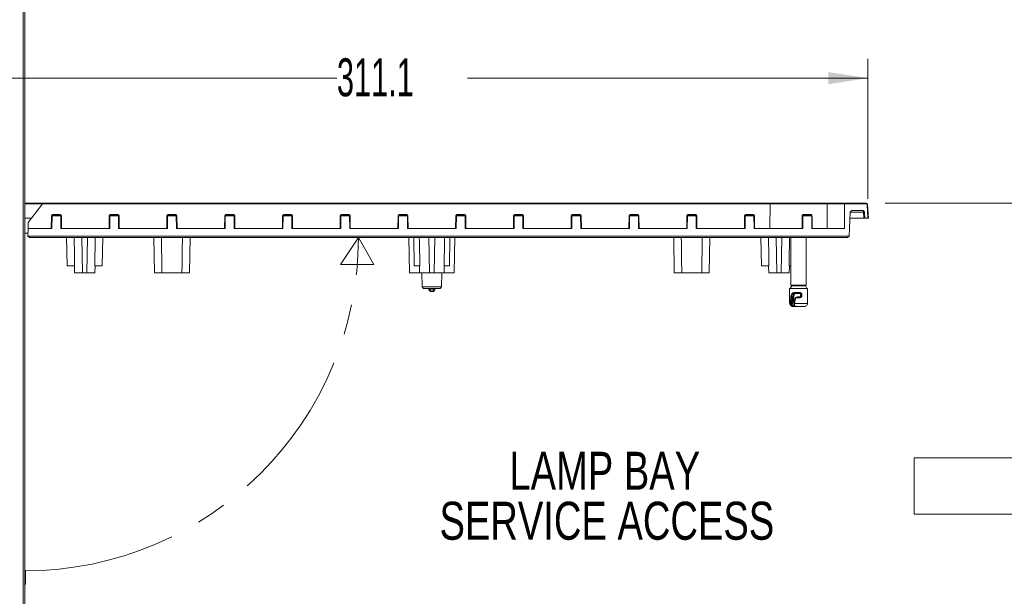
# Model space of a CAD drawing. Header units: millimetres. Extents: x 0 to 1118, y 0 to 864.
# Tile 98 of 256: x 449 to 531, y 313 to 361. Entities that reach past the tile are written whole.
import ezdxf

# ---------------------------------------------------------------- set-up
doc = ezdxf.new("R2010")
doc.units = ezdxf.units.MM
doc.linetypes.add('CENTERX2', pattern=[20.32, 12.7, -2.54, 2.54, -2.54])
doc.styles.add('SLDTEXTSTYLE0', font='TXT', dxfattribs={"width": 0.75})
doc.styles.add('SLDTEXTSTYLE3', font='TXT', dxfattribs={"width": 0.605})
doc.dimstyles.new('SLDDIMSTYLE0', dxfattribs={"dimtxt": 3.175, "dimasz": 3.302, "dimexe": 0, "dimexo": 0.0625, "dimgap": 0.79375, "dimtad": 0, "dimtih": 1, "dimtoh": 1, "dimdec": 1, "dimlfac": 4, "dimrnd": 1e-09, "dimzin": 12, "dimdsep": 46, "dimtxsty": 'SLDTEXTSTYLE3', "dimsah": 1, "dimcen": 0.09, "dimadec": 0, "dimazin": 3, "dimtfac": 1, "dimtofl": 0, "dimtmove": 0, "dimatfit": 3, "dimfxl": 1, "dimfrac": 2, "dimtolj": 1, "dimtzin": 12, "dimarcsym": 0})

# ---------------------------------------------------------------- blocks, each defined once
blk = doc.blocks.new('Block2')
at = {"color": 7, "linetype": 'Continuous', "lineweight": 0}
for p, q in [((-3.2, 649.31), (-55.28, 590.7)), ((48.89, 590.7), (-3.2, 649.31)), ((-55.28, 590.7), (-21.99, 590.7)), ((-21.99, 590.7), (-21.99, 496.02)), ((15.6, 496.02), (15.6, 590.7)), ((15.6, 590.7), (48.89, 590.7)), ((-21.99, 496.02), (15.6, 496.02))]:
    blk.add_line(p, q, dxfattribs=at)
blk = doc.blocks.new('_D_12')
at = {"color": 7, "linetype": 'Continuous', "lineweight": 0}
for p, q in [((520.817, 345.837), (559.739, 345.837)), ((558.139, 345.837), (558.139, 312.211)), ((558.139, 273.712), (558.139, 307.339)), ((443.176, 273.712), (559.739, 273.712))]:
    blk.add_line(p, q, dxfattribs=at)
for points in [[(558.139, 345.837), (557.631, 342.535), (558.647, 342.535)], [(558.139, 273.712), (558.647, 277.014), (557.631, 277.014)]]:
    blk.add_solid(points, dxfattribs=at)
at = {"color": 7, "linetype": 'Continuous', "lineweight": 0, "insert": (552.682, 311.431), "char_height": 3.175, "attachment_point": 1, "style": 'SLDTEXTSTYLE3'}
blk.add_mtext('288.5', dxfattribs=at)
blk = doc.blocks.new('_D_13')
at = {"color": 7, "linetype": 'Continuous', "lineweight": 0}
for p, q in [((441.576, 275.312), (441.576, 357.886)), ((519.351, 346.187), (519.351, 357.886)), ((441.576, 356.286), (475.007, 356.286)), ((519.351, 356.286), (485.921, 356.286))]:
    blk.add_line(p, q, dxfattribs=at)
for points in [[(441.576, 356.286), (444.878, 355.778), (444.878, 356.794)], [(519.351, 356.286), (516.049, 356.794), (516.049, 355.778)]]:
    blk.add_solid(points, dxfattribs=at)
at = {"color": 7, "linetype": 'Continuous', "lineweight": 0, "insert": (475.007, 357.942), "char_height": 3.175, "attachment_point": 1, "style": 'SLDTEXTSTYLE3'}
blk.add_mtext('311.1', dxfattribs=at)
blk = doc.blocks.new('SW_NOTE_32')
at = {"color": 0, "linetype": 'Continuous', "lineweight": 0, "char_height": 3.175, "attachment_point": 2, "style": 'SLDTEXTSTYLE0'}
for s, insert in [('LAMP BAY', (9.922, 4.093)), ('SERVICE ACCESS', (10.096, -0.082))]:
    blk.add_mtext(s, dxfattribs=dict(at, insert=insert))

msp = doc.modelspace()

# ---------------------------------------------------------------- linework, layer by layer
at = {"color": 9, "linetype": 'Continuous', "lineweight": 0}
for p, q in [((448.805, 278.5), (448.805, 401.675)), ((450.426, 345.788), (448.951, 345.788)), ((511.196, 345.788), (450.426, 345.788)), ((515.956, 345.788), (511.196, 345.788)), ((517.419, 345.788), (515.956, 345.788)), ((519.217, 345.788), (517.419, 345.788)), ((519.217, 345.837), (519.217, 345.788)), ((519.351, 344.587), (519.292, 345.717)), ((451.151, 343.712), (451.161, 344.788)), ((451.942, 344.788), (451.211, 344.788)), ((451.261, 344.837), (451.261, 344.887)), ((451.261, 344.887), (451.892, 344.887)), ((451.892, 344.837), (451.892, 344.887)), ((451.992, 344.788), (452.001, 343.712)), ((455.976, 343.712), (455.986, 344.788)), ((456.767, 344.788), (456.036, 344.788)), ((456.086, 344.837), (456.086, 344.887)), ((456.086, 344.887), (456.717, 344.887)), ((456.717, 344.837), (456.717, 344.887)), ((456.817, 344.788), (456.826, 343.712)), ((460.801, 343.712), (460.811, 344.788)), ((461.592, 344.788), (460.861, 344.788)), ((460.911, 344.837), (460.911, 344.887)), ((460.911, 344.887), (461.542, 344.887)), ((461.542, 344.837), (461.542, 344.887)), ((461.642, 344.788), (461.651, 343.712)), ((465.626, 343.712), (465.636, 344.788)), ((466.417, 344.788), (465.686, 344.788)), ((465.736, 344.837), (465.736, 344.887)), ((465.736, 344.887), (466.367, 344.887)), ((466.367, 344.837), (466.367, 344.887)), ((466.467, 344.788), (466.476, 343.712)), ((470.451, 343.712), (470.461, 344.788)), ((471.242, 344.788), (470.511, 344.788)), ((470.561, 344.837), (470.561, 344.887)), ((470.561, 344.887), (471.192, 344.887)), ((471.192, 344.837), (471.192, 344.887)), ((471.292, 344.788), (471.301, 343.712)), ((475.276, 343.712), (475.286, 344.788)), ((476.067, 344.788), (475.336, 344.788)), ((475.386, 344.837), (475.386, 344.887)), ((475.386, 344.887), (476.017, 344.887)), ((476.017, 344.837), (476.017, 344.887)), ((476.117, 344.788), (476.126, 343.712)), ((480.101, 343.712), (480.111, 344.788)), ((480.892, 344.788), (480.161, 344.788)), ((480.211, 344.837), (480.211, 344.887)), ((480.211, 344.887), (480.842, 344.887)), ((480.842, 344.837), (480.842, 344.887)), ((480.942, 344.788), (480.951, 343.712)), ((484.926, 343.712), (484.936, 344.788)), ((485.717, 344.788), (484.986, 344.788)), ((485.036, 344.837), (485.036, 344.887)), ((485.036, 344.887), (485.667, 344.887)), ((485.667, 344.837), (485.667, 344.887)), ((485.767, 344.788), (485.776, 343.712)), ((489.751, 343.712), (489.761, 344.788)), ((490.542, 344.788), (489.811, 344.788)), ((489.861, 344.837), (489.861, 344.887)), ((489.861, 344.887), (490.492, 344.887)), ((490.492, 344.837), (490.492, 344.887)), ((490.592, 344.788), (490.601, 343.712)), ((494.576, 343.712), (494.586, 344.788)), ((495.367, 344.788), (494.636, 344.788)), ((494.686, 344.837), (494.686, 344.887)), ((494.686, 344.887), (495.317, 344.887)), ((495.317, 344.837), (495.317, 344.887)), ((495.417, 344.788), (495.426, 343.712)), ((499.401, 343.712), (499.411, 344.788)), ((500.192, 344.788), (499.461, 344.788)), ((499.511, 344.837), (499.511, 344.887)), ((499.511, 344.887), (500.142, 344.887)), ((500.142, 344.837), (500.142, 344.887)), ((500.242, 344.788), (500.251, 343.712)), ((504.226, 343.712), (504.236, 344.788)), ((505.017, 344.788), (504.286, 344.788)), ((504.336, 344.837), (504.336, 344.887)), ((504.336, 344.887), (504.967, 344.887)), ((504.967, 344.837), (504.967, 344.887)), ((505.067, 344.788), (505.076, 343.712)), ((509.051, 343.712), (509.061, 344.788)), ((509.842, 344.788), (509.111, 344.788)), ((509.161, 344.837), (509.161, 344.887)), ((509.161, 344.887), (509.792, 344.887)), ((509.792, 344.837), (509.792, 344.887)), ((509.892, 344.788), (509.901, 343.712)), ((514.667, 344.788), (513.936, 344.788)), ((513.977, 344.887), (514.596, 344.887)), ((519.009, 345.094), (517.895, 345.094)), ((519.036, 344.587), (519.009, 345.094)), ((512.939, 338.987), (514.214, 338.987)), ((482.691, 338.587), (482.69, 338.712)), ((482.691, 338.587), (482.817, 338.462)), ((482.74, 338.587), (482.739, 338.712)), ((482.866, 338.462), (482.74, 338.587)), ((483.012, 338.462), (483.137, 338.587)), ((483.061, 338.462), (483.186, 338.587)), ((483.137, 338.587), (483.138, 338.712)), ((483.186, 338.587), (483.187, 338.712)), ((513.086, 338.028), (513.11, 338.136)), ((513.174, 338.119), (513.174, 337.25)), ((513.725, 338.3), (513.388, 338.3)), ((513.729, 338.3), (513.725, 338.3)), ((513.745, 338.297), (513.729, 338.3)), ((513.729, 338), (513.729, 338.3)), ((513.79, 338.212), (513.841, 338.212)), ((513.79, 338.087), (513.841, 338.087)), ((513.841, 338.212), (513.841, 338.087)), ((512.826, 337.462), (512.871, 337.462)), ((512.982, 337.271), (512.985, 337.286)), ((513.086, 338.028), (512.999, 338.028)), ((513.039, 337.28), (513.029, 337.252)), ((513.029, 337.252), (513.056, 337.25)), ((513.056, 337.25), (513.174, 337.25)), ((513.174, 337.25), (513.242, 337.25)), ((513.241, 337.462), (514.326, 337.462)), ((513.637, 337.925), (513.394, 337.925)), ((513.725, 338), (513.729, 338)), ((513.729, 338), (513.748, 338.003))]:
    msp.add_line(p, q, dxfattribs=at)
at = {"color": 7, "linetype": 'Continuous', "lineweight": 15}
for p, q in [((448.951, 401.675), (448.951, 278.5)), ((448.951, 345.837), (450.489, 345.837)), ((450.426, 345.788), (449.212, 344.234)), ((450.426, 345.788), (450.45, 345.818)), ((450.489, 345.837), (511.239, 345.837)), ((511.196, 345.788), (511.18, 343.712)), ((511.239, 345.837), (515.913, 345.837)), ((515.913, 345.837), (517.469, 345.837)), ((515.972, 343.712), (515.956, 345.788)), ((517.419, 345.788), (517.401, 343.712)), ((517.469, 345.837), (519.217, 345.837)), ((519.342, 345.719), (519.401, 344.587)), ((451.201, 343.712), (451.211, 344.788)), ((451.261, 344.837), (451.892, 344.837)), ((451.942, 344.788), (451.951, 343.712)), ((456.026, 343.712), (456.036, 344.788)), ((456.086, 344.837), (456.717, 344.837)), ((456.767, 344.788), (456.776, 343.712)), ((460.851, 343.712), (460.861, 344.788)), ((460.911, 344.837), (461.542, 344.837)), ((461.592, 344.788), (461.601, 343.712)), ((465.676, 343.712), (465.686, 344.788)), ((465.736, 344.837), (466.367, 344.837)), ((466.417, 344.788), (466.426, 343.712)), ((470.501, 343.712), (470.511, 344.788)), ((470.561, 344.837), (471.192, 344.837)), ((471.242, 344.788), (471.251, 343.712)), ((475.326, 343.712), (475.336, 344.788)), ((475.386, 344.837), (476.017, 344.837)), ((476.067, 344.788), (476.076, 343.712)), ((480.151, 343.712), (480.161, 344.788)), ((480.211, 344.837), (480.842, 344.837)), ((480.892, 344.788), (480.901, 343.712)), ((484.976, 343.712), (484.986, 344.788)), ((485.036, 344.837), (485.667, 344.837)), ((485.717, 344.788), (485.726, 343.712)), ((489.801, 343.712), (489.811, 344.788)), ((489.861, 344.837), (490.492, 344.837)), ((490.542, 344.788), (490.551, 343.712)), ((494.626, 343.712), (494.636, 344.788)), ((494.686, 344.837), (495.317, 344.837)), ((495.367, 344.788), (495.376, 343.712)), ((499.451, 343.712), (499.461, 344.788)), ((499.511, 344.837), (500.142, 344.837)), ((500.192, 344.788), (500.201, 343.712)), ((504.276, 343.712), (504.286, 344.788)), ((504.336, 344.837), (504.967, 344.837)), ((505.017, 344.788), (505.026, 343.712)), ((509.101, 343.712), (509.111, 344.788)), ((509.161, 344.837), (509.792, 344.837)), ((509.842, 344.788), (509.851, 343.712)), ((513.926, 343.712), (513.936, 344.788)), ((513.986, 344.837), (514.617, 344.837)), ((514.667, 344.788), (514.676, 343.712)), ((517.79, 343.087), (517.895, 345.094)), ((518.02, 345.212), (518.958, 345.212)), ((519.109, 344.587), (519.082, 345.094)), ((448.951, 344.587), (449.488, 344.587)), ((449.212, 344.234), (449.208, 343.712)), ((517.868, 344.587), (519.036, 344.587)), ((519.109, 344.587), (519.036, 344.587)), ((519.109, 344.587), (519.351, 344.587)), ((519.401, 344.587), (519.351, 344.587)), ((449.204, 343.337), (448.951, 343.337)), ((449.208, 343.712), (449.202, 343.087)), ((449.202, 343.087), (449.325, 342.962)), ((449.202, 343.087), (517.79, 343.087)), ((449.208, 343.712), (451.201, 343.712)), ((451.951, 343.712), (456.026, 343.712)), ((456.776, 343.712), (460.851, 343.712)), ((461.601, 343.712), (465.676, 343.712)), ((466.426, 343.712), (470.501, 343.712)), ((471.251, 343.712), (475.326, 343.712)), ((476.076, 343.712), (480.151, 343.712)), ((480.901, 343.712), (484.976, 343.712)), ((485.726, 343.712), (489.801, 343.712)), ((490.551, 343.712), (494.626, 343.712)), ((495.376, 343.712), (499.451, 343.712)), ((500.201, 343.712), (504.276, 343.712)), ((505.026, 343.712), (509.101, 343.712)), ((509.851, 343.712), (513.926, 343.712)), ((514.676, 343.712), (517.401, 343.712)), ((517.651, 342.962), (517.79, 343.087)), ((517.79, 343.087), (517.79, 343.087)), ((517.651, 342.962), (449.325, 342.962)), ((452.468, 340.587), (452.427, 342.962)), ((453.751, 340.025), (453.7, 342.962)), ((454.126, 340.025), (454.177, 342.962)), ((455.409, 340.587), (455.45, 342.962)), ((459.766, 340.025), (459.714, 342.962)), ((462.687, 340.025), (462.738, 342.962)), ((481.064, 340.025), (481.012, 342.962)), ((481.468, 340.587), (481.427, 342.962)), ((482.751, 340.025), (482.7, 342.962)), ((483.126, 340.025), (483.177, 342.962)), ((484.409, 340.587), (484.45, 342.962)), ((484.814, 340.025), (484.865, 342.962)), ((503.191, 340.025), (503.139, 342.962)), ((506.112, 340.025), (506.163, 342.962)), ((510.468, 340.587), (510.427, 342.962)), ((511.751, 340.025), (511.7, 342.962)), ((512.126, 340.025), (512.177, 342.962)), ((512.939, 342.962), (512.939, 338.987)), ((514.214, 338.987), (514.214, 342.962)), ((453.095, 340.587), (452.468, 340.587)), ((453.073, 340.587), (453.082, 340.025)), ((454.782, 340.587), (455.409, 340.587)), ((454.795, 340.025), (454.805, 340.587)), ((481.923, 340.587), (481.468, 340.587)), ((481.904, 340.587), (481.914, 340.025)), ((483.955, 340.587), (484.409, 340.587)), ((483.964, 340.025), (483.974, 340.587)), ((511.095, 340.587), (510.468, 340.587)), ((511.073, 340.587), (511.082, 340.025)), ((512.782, 340.587), (512.939, 340.587)), ((512.795, 340.025), (512.805, 340.587)), ((453.751, 340.025), (453.082, 340.025)), ((453.751, 340.025), (454.126, 340.025)), ((454.795, 340.025), (454.126, 340.025)), ((460.391, 340.025), (459.766, 340.025)), ((462.062, 340.025), (460.391, 340.025)), ((462.687, 340.025), (462.062, 340.025)), ((481.914, 340.025), (481.064, 340.025)), ((482.751, 340.025), (481.914, 340.025)), ((482.113, 340.025), (482.123, 338.837)), ((482.751, 340.025), (483.126, 340.025)), ((483.964, 340.025), (483.126, 340.025)), ((483.754, 338.837), (483.765, 340.025)), ((484.814, 340.025), (483.964, 340.025)), ((503.816, 340.025), (503.191, 340.025)), ((505.487, 340.025), (503.816, 340.025)), ((506.112, 340.025), (505.487, 340.025)), ((511.751, 340.025), (511.082, 340.025)), ((511.751, 340.025), (512.126, 340.025)), ((512.795, 340.025), (512.126, 340.025)), ((513.001, 338.937), (512.876, 338.712)), ((514.164, 338.937), (512.989, 338.937)), ((514.276, 338.712), (514.151, 338.937)), ((482.123, 338.837), (482.25, 338.712)), ((482.123, 338.837), (483.754, 338.837)), ((483.627, 338.712), (482.25, 338.712)), ((482.687, 338.712), (482.688, 338.587)), ((482.688, 338.587), (482.815, 338.462)), ((482.688, 338.587), (482.691, 338.587)), ((482.691, 338.587), (482.74, 338.587)), ((482.74, 338.587), (483.137, 338.587)), ((482.817, 338.462), (482.815, 338.462)), ((482.866, 338.462), (482.817, 338.462)), ((483.012, 338.462), (482.866, 338.462)), ((483.061, 338.462), (483.012, 338.462)), ((483.063, 338.462), (483.061, 338.462)), ((483.063, 338.462), (483.19, 338.587)), ((483.137, 338.587), (483.186, 338.587)), ((483.186, 338.587), (483.19, 338.587)), ((483.19, 338.587), (483.191, 338.712)), ((483.627, 338.712), (483.754, 338.837)), ((512.826, 338.712), (512.826, 337.462)), ((514.326, 338.712), (512.826, 338.712)), ((513.634, 338.337), (513.286, 338.337)), ((513.79, 338.212), (513.79, 338.087)), ((514.326, 337.462), (514.326, 338.712)), ((513.403, 337.962), (513.634, 337.962)), ((513.077, 337.212), (513.076, 337.212)), ((513.208, 337.212), (513.077, 337.212)), ((513.307, 337.212), (513.208, 337.212)), ((514.076, 337.212), (513.307, 337.212))]:
    msp.add_line(p, q, dxfattribs=at)
at = {"color": 7, "linetype": 'Continuous', "lineweight": 0}
for p, q in [((476.802, 342.962), (475.314, 340.718)), ((478.089, 340.718), (476.802, 342.962)), ((475.314, 340.718), (478.089, 340.718)), ((448.951, 315.112), (449.006, 315.143)), ((449.006, 313.968), (448.951, 315.112)), ((449.006, 315.143), (449.006, 313.968))]:
    msp.add_line(p, q, dxfattribs=at)
at = {"color": 9, "linetype": 'Continuous', "lineweight": 0, "flags": 128}
for points in [[(513.87, 343.712), (513.871, 343.812), (513.874, 344.212), (513.879, 344.788)], [(514.617, 344.837), (514.613, 344.838), (514.609, 344.841), (514.605, 344.846), (514.602, 344.852), (514.599, 344.859), (514.597, 344.868), (514.596, 344.877), (514.596, 344.887)], [(514.694, 344.788), (514.695, 344.688), (514.698, 344.288), (514.703, 343.712)], [(513.286, 338.337), (513.283, 338.338), (513.28, 338.34), (513.277, 338.344), (513.275, 338.348), (513.273, 338.354), (513.272, 338.361), (513.271, 338.368), (513.271, 338.375)], [(513.372, 338.337), (513.375, 338.337), (513.378, 338.335), (513.381, 338.331), (513.383, 338.326), (513.385, 338.321), (513.387, 338.314), (513.387, 338.307), (513.388, 338.3)], [(513.726, 338.312), (513.725, 338.307), (513.725, 338.3)], [(513.73, 338.31), (513.729, 338.307), (513.729, 338.3)], [(513.056, 337.25), (513.056, 337.243), (513.057, 337.236), (513.059, 337.229), (513.062, 337.223), (513.065, 337.219), (513.069, 337.215), (513.073, 337.213), (513.077, 337.212)], [(513.307, 337.853), (513.301, 337.854), (513.295, 337.855), (513.29, 337.856), (513.287, 337.857), (513.285, 337.858), (513.284, 337.859), (513.285, 337.859), (513.287, 337.859)]]:
    msp.add_lwpolyline(points, dxfattribs=at)
at = {"color": 7, "linetype": 'Continuous', "lineweight": 15, "flags": 128}
for points in [[(481.923, 340.587), (481.894, 342.621), (481.889, 342.962)], [(483.955, 340.587), (483.983, 342.621), (483.988, 342.962)], [(513.241, 337.462), (513.235, 337.464), (513.23, 337.465), (513.226, 337.466), (513.223, 337.467), (513.221, 337.468), (513.221, 337.468), (513.222, 337.469), (513.224, 337.469)]]:
    msp.add_lwpolyline(points, dxfattribs=at)
at = {"color": 7, "linetype": 'Continuous', "lineweight": 15}
for centre, radius, start, end in [((450.489, 345.787), 0.05, 90, 142), ((517.469, 345.787), 0.05, 90, 179.5), ((519.217, 345.712), 0.125, 3, 90), ((451.261, 344.787), 0.05, 90, 179.5), ((451.892, 344.787), 0.05, 0.5, 90), ((456.086, 344.787), 0.05, 90, 179.5), ((456.717, 344.787), 0.05, 0.5, 90), ((460.911, 344.787), 0.05, 90, 179.5), ((461.542, 344.787), 0.05, 0.5, 90), ((465.736, 344.787), 0.05, 90, 179.5), ((466.367, 344.787), 0.05, 0.5, 90), ((470.561, 344.787), 0.05, 90, 179.5), ((471.192, 344.787), 0.05, 0.5, 90), ((475.386, 344.787), 0.05, 90, 179.5), ((476.017, 344.787), 0.05, 0.5, 90), ((480.211, 344.787), 0.05, 90, 179.5), ((480.842, 344.787), 0.05, 0.5, 90), ((485.036, 344.787), 0.05, 90, 179.5), ((485.667, 344.787), 0.05, 0.5, 90), ((489.861, 344.787), 0.05, 90, 179.5), ((490.492, 344.787), 0.05, 0.5, 90), ((494.686, 344.787), 0.05, 90, 179.5), ((495.317, 344.787), 0.05, 0.5, 90), ((499.511, 344.787), 0.05, 90, 179.5), ((500.142, 344.787), 0.05, 0.5, 90), ((504.336, 344.787), 0.05, 90, 179.5), ((504.967, 344.787), 0.05, 0.5, 90), ((509.161, 344.787), 0.05, 90, 179.5), ((509.792, 344.787), 0.05, 0.5, 90), ((513.986, 344.787), 0.05, 90, 179.5), ((514.617, 344.787), 0.05, 0.5, 90), ((518.02, 345.087), 0.125, 90, 177), ((518.958, 345.087), 0.125, 3, 90), ((512.989, 338.987), 0.05, 180, 270), ((514.164, 338.987), 0.05, 270, 0), ((513.076, 337.462), 0.25, 180, 240.42826), ((514.076, 337.462), 0.25, 299.54312, 0), ((513.076, 337.462), 0.25, 254.17028, 270), ((514.076, 337.462), 0.25, 270, 285.68727)]:
    msp.add_arc(centre, radius, start, end, dxfattribs=at)
at = {"color": 9, "linetype": 'Continuous', "lineweight": 0}
for centre, radius, start, end in [((519.217, 345.713), 0.075, 3, 90), ((519.379, 344.286), 1.434, 91.50188, 93.49907), ((451.261, 344.787), 0.1, 90, 179.5), ((451.186, 346.22), 1.433, 269.0002, 270.9998), ((451.892, 344.787), 0.1, 0.5, 90), ((451.967, 346.22), 1.433, 269.0002, 270.9998), ((456.086, 344.787), 0.1, 90, 179.5), ((456.011, 346.22), 1.433, 269.0002, 270.9998), ((456.717, 344.787), 0.1, 0.5, 90), ((456.792, 346.22), 1.433, 269.0002, 270.9998), ((460.911, 344.787), 0.1, 90, 179.5), ((460.836, 346.22), 1.433, 269.0002, 270.9998), ((461.542, 344.787), 0.1, 0.5, 90), ((461.617, 346.22), 1.433, 269.0002, 270.9998), ((465.736, 344.787), 0.1, 90, 179.5), ((465.661, 346.22), 1.433, 269.0002, 270.9998), ((466.367, 344.787), 0.1, 0.5, 90), ((466.442, 346.22), 1.433, 269.0002, 270.9998), ((470.561, 344.787), 0.1, 90, 179.5), ((470.486, 346.22), 1.433, 269.0002, 270.9998), ((471.192, 344.787), 0.1, 0.5, 90), ((471.267, 346.22), 1.433, 269.0002, 270.9998), ((475.386, 344.787), 0.1, 90, 179.5), ((475.311, 346.22), 1.433, 269.0002, 270.9998), ((476.017, 344.787), 0.1, 0.5, 90), ((476.092, 346.22), 1.433, 269.0002, 270.9998), ((480.211, 344.787), 0.1, 90, 179.5), ((480.136, 346.22), 1.433, 269.0002, 270.9998), ((480.842, 344.787), 0.1, 0.5, 90), ((480.917, 346.22), 1.433, 269.0002, 270.9998), ((485.036, 344.787), 0.1, 90, 179.5), ((484.961, 346.22), 1.433, 269.0002, 270.9998), ((485.667, 344.787), 0.1, 0.5, 90), ((485.742, 346.22), 1.433, 269.0002, 270.9998), ((489.861, 344.787), 0.1, 90, 179.5), ((489.786, 346.22), 1.433, 269.0002, 270.9998), ((490.492, 344.787), 0.1, 0.5, 90), ((490.567, 346.22), 1.433, 269.0002, 270.9998), ((494.686, 344.787), 0.1, 90, 179.5), ((494.611, 346.22), 1.433, 269.0002, 270.9998), ((495.317, 344.787), 0.1, 0.5, 90), ((495.392, 346.22), 1.433, 269.0002, 270.9998), ((499.511, 344.787), 0.1, 90, 179.5), ((499.436, 346.22), 1.433, 269.0002, 270.9998), ((500.142, 344.787), 0.1, 0.5, 90), ((500.217, 346.22), 1.433, 269.0002, 270.9998), ((504.336, 344.787), 0.1, 90, 179.5), ((504.261, 346.22), 1.433, 269.0002, 270.9998), ((504.967, 344.787), 0.1, 0.5, 90), ((505.042, 346.22), 1.433, 269.0002, 270.9998), ((509.161, 344.787), 0.1, 90, 179.5), ((509.086, 346.22), 1.433, 269.0002, 270.9998), ((509.792, 344.787), 0.1, 0.5, 90), ((509.867, 346.22), 1.433, 269.0002, 270.9998), ((513.907, 346.264), 1.477, 268.90826, 271.09174), ((514.058, 344.875), 0.0815, 171.5571, 207.46615), ((514.68, 345.778), 0.99, 269.22225, 270.77775), ((518.9, 345.105), 0.109, 354.21171, 79.17046), ((513.13, 338.084), 0.0565, 38.81635, 110.85612), ((513.519, 338.366), 0.119, 346.24849, 4.5051), ((512.915, 337.555), 0.103, 244.77592, 284.50064), ((512.979, 338.165), 0.139, 250.51598, 278.26816), ((512.967, 337.168), 0.104, 53.75039, 82.00171), ((512.98, 337.017), 0.269, 77.32472, 88.93425), ((513.104, 337.879), 0.15, 71.68408, 96.91879), ((513.21, 337.248), 0.0357, 176.94711, 266.58079), ((513.44, 337.934), 0.0463, 141.75688, 190.97991), ((513.439, 337.991), 0.0592, 331.32451, 8.82913), ((513.519, 337.934), 0.119, 355.4949, 13.75151)]:
    msp.add_arc(centre, radius, start, end, dxfattribs=at)
at = {"color": 7, "linetype": 'CENTERX2', "lineweight": 0}
msp.add_arc((448.951, 342.962), 27.851, 270, 0, dxfattribs=at)
at = {"color": 9, "linetype": 'Continuous', "lineweight": 0}
for centre, major_axis, ratio, start_param, end_param in [((518.832, 345.087), (0.25, 0.007), 0.010829, 0.000284, 0.784547), ((513.576, 340.447), (0.696, 4.041), 0.06899, 2.222591, 2.413654), ((513.61, 340.44), (0.661, 4.041), 0.065725, 2.221457, 2.41252), ((512.805, 336.967), (0.313, 1.914), 0.065725, 4.890608, 5.31014), ((512.839, 336.961), (0.348, 1.914), 0.072584, 4.893063, 5.312595), ((513.576, 337.746), (0.696, 4.041), 0.06899, 1.556412, 1.653037)]:
    msp.add_ellipse(centre, major_axis=major_axis, ratio=ratio, start_param=start_param, end_param=end_param, dxfattribs=at)
at = {"color": 7, "linetype": 'Continuous', "lineweight": 15}
msp.add_ellipse((513.542, 337.753), major_axis=(0.661, 4.041), ratio=0.065725, start_param=1.555278, end_param=1.651903, dxfattribs=at)
for points, knots in [([(511.239, 345.837), (511.239, 345.837), (511.235, 345.837), (511.225, 345.836), (511.212, 345.828), (511.203, 345.815), (511.197, 345.802), (511.196, 345.793), (511.196, 345.788)], [0, 0, 0, 0, 0.007806, 0.22109, 0.489014, 0.694396, 0.846902, 1, 1, 1, 1]), ([(515.913, 345.837), (515.913, 345.837), (515.918, 345.837), (515.927, 345.836), (515.94, 345.828), (515.95, 345.815), (515.955, 345.802), (515.956, 345.793), (515.956, 345.788)], [0, 0, 0, 0, 0.007806, 0.22109, 0.489014, 0.694396, 0.846902, 1, 1, 1, 1]), ([(453.095, 340.587), (453.088, 341.155), (453.077, 341.946), (453.066, 342.738), (453.063, 342.962)], [0, 0, 0, 0, 0.716636, 1, 1, 1, 1]), ([(454.782, 340.587), (454.79, 341.155), (454.801, 341.946), (454.811, 342.738), (454.814, 342.962)], [0, 0, 0, 0, 0.716636, 1, 1, 1, 1]), ([(460.391, 340.025), (460.383, 340.586), (460.369, 341.565), (460.356, 342.544), (460.351, 342.962)], [0, 0, 0, 0, 0.572838, 1, 1, 1, 1]), ([(462.062, 340.025), (462.069, 340.586), (462.083, 341.565), (462.096, 342.544), (462.102, 342.962)], [0, 0, 0, 0, 0.572838, 1, 1, 1, 1]), ([(503.816, 340.025), (503.808, 340.586), (503.794, 341.565), (503.781, 342.544), (503.776, 342.962)], [0, 0, 0, 0, 0.5728383, 1, 1, 1, 1]), ([(505.487, 340.025), (505.494, 340.586), (505.508, 341.565), (505.521, 342.544), (505.527, 342.962)], [0, 0, 0, 0, 0.572838, 1, 1, 1, 1]), ([(511.095, 340.587), (511.088, 341.155), (511.077, 341.946), (511.066, 342.738), (511.063, 342.962)], [0, 0, 0, 0, 0.7166355, 1, 1, 1, 1]), ([(512.782, 340.587), (512.79, 341.155), (512.801, 341.946), (512.811, 342.738), (512.814, 342.962)], [0, 0, 0, 0, 0.7166355, 1, 1, 1, 1]), ([(513.11, 338.136), (513.127, 338.174), (513.159, 338.25), (513.246, 338.315), (513.324, 338.336), (513.364, 338.337), (513.372, 338.337)], [0, 0, 0, 0, 0.341031, 0.684174, 0.938997, 1, 1, 1, 1]), ([(513.388, 338.3), (513.381, 338.3), (513.348, 338.299), (513.282, 338.28), (513.212, 338.22), (513.187, 338.153), (513.174, 338.119)], [0, 0, 0, 0, 0.059065, 0.307359, 0.649978, 1, 1, 1, 1]), ([(513.793, 338.212), (513.792, 338.223), (513.791, 338.235), (513.783, 338.257), (513.767, 338.282), (513.732, 338.311), (513.686, 338.333), (513.651, 338.336), (513.634, 338.337)], [0, 0, 0, 0, 0.139964, 0.152005, 0.307716, 0.536071, 0.771924, 1, 1, 1, 1]), ([(513.634, 337.962), (513.656, 337.965), (513.698, 337.97), (513.747, 337.998), (513.777, 338.031), (513.791, 338.062), (513.793, 338.081), (513.793, 338.087)], [0, 0, 0, 0, 0.300303, 0.557369, 0.75888, 0.911572, 1, 1, 1, 1]), ([(513.029, 337.252), (513.025, 337.249), (513.015, 337.241), (512.999, 337.236), (512.981, 337.234), (512.968, 337.237), (512.962, 337.24), (512.961, 337.241), (512.96, 337.241)], [0, 0, 0, 0, 0.184185, 0.424351, 0.668095, 0.947128, 0.991124, 1, 1, 1, 1]), ([(513.077, 337.212), (513.053, 337.214), (513.013, 337.217), (512.975, 337.234), (512.96, 337.241)], [0, 0, 0, 0, 0.630753, 1, 1, 1, 1]), ([(513.222, 337.468), (513.22, 337.46), (513.213, 337.421), (513.212, 337.353), (513.224, 337.281), (513.25, 337.236), (513.283, 337.212), (513.302, 337.215), (513.306, 337.215)], [0, 0, 0, 0, 0.067899, 0.307719, 0.560694, 0.781419, 0.944005, 1, 1, 1, 1]), ([(513.287, 337.859), (513.287, 337.861), (513.29, 337.877), (513.301, 337.905), (513.328, 337.937), (513.363, 337.958), (513.39, 337.961), (513.403, 337.962)], [0, 0, 0, 0, 0.036281, 0.276756, 0.51721, 0.758943, 1, 1, 1, 1]), ([(514.144, 337.222), (514.145, 337.223), (514.162, 337.225), (514.178, 337.233), (514.192, 337.241)], [0, 0, 0, 0, 0.1141565, 1, 1, 1, 1])]:
    msp.add_open_spline(points, degree=3, knots=knots, dxfattribs=at)
at = {"color": 9, "linetype": 'Continuous', "lineweight": 0}
for points, knots in [([(513.977, 344.887), (513.97, 344.887), (513.952, 344.885), (513.924, 344.873), (513.9, 344.851), (513.883, 344.821), (513.88, 344.799), (513.879, 344.788)], [0, 0, 0, 0, 0.141794, 0.356123, 0.569995, 0.784525, 1, 1, 1, 1]), ([(514.694, 344.788), (514.694, 344.791), (514.693, 344.806), (514.685, 344.833), (514.663, 344.863), (514.632, 344.883), (514.608, 344.886), (514.596, 344.887)], [0, 0, 0, 0, 0.0634552, 0.2742696, 0.5096469, 0.7555348, 1, 1, 1, 1]), ([(512.932, 338.034), (512.934, 338.049), (512.944, 338.113), (512.979, 338.212), (513.054, 338.304), (513.151, 338.363), (513.23, 338.371), (513.271, 338.375)], [0, 0, 0, 0, 0.074401, 0.329172, 0.561817, 0.779698, 1, 1, 1, 1]), ([(513.286, 338.337), (513.251, 338.334), (513.182, 338.327), (513.099, 338.272), (513.037, 338.188), (513.008, 338.099), (513, 338.041), (512.999, 338.028)], [0, 0, 0, 0, 0.214993, 0.430471, 0.664367, 0.923863, 1, 1, 1, 1]), ([(513.174, 338.119), (513.167, 338.095), (513.157, 338.064), (513.152, 338.028), (513.151, 338.021)], [0, 0, 0, 0, 0.789325, 1, 1, 1, 1]), ([(513.271, 338.375), (513.351, 338.375), (513.471, 338.375), (513.596, 338.375), (513.637, 338.375)], [0, 0, 0, 0, 0.673096, 1, 1, 1, 1]), ([(513.637, 338.375), (513.659, 338.373), (513.703, 338.369), (513.764, 338.341), (513.808, 338.303), (513.836, 338.258), (513.839, 338.228), (513.841, 338.212)], [0, 0, 0, 0, 0.228781, 0.461839, 0.687622, 0.844276, 1, 1, 1, 1]), ([(513.841, 338.087), (513.84, 338.079), (513.839, 338.055), (513.821, 338.015), (513.782, 337.971), (513.719, 337.934), (513.666, 337.928), (513.637, 337.925)], [0, 0, 0, 0, 0.090928, 0.245911, 0.446184, 0.699683, 1, 1, 1, 1]), ([(512.96, 337.241), (512.956, 337.243), (512.934, 337.255), (512.903, 337.285), (512.877, 337.349), (512.869, 337.408), (512.87, 337.447), (512.871, 337.462)], [0, 0, 0, 0, 0.080886, 0.446594, 0.683335, 0.874561, 1, 1, 1, 1]), ([(512.94, 337.456), (512.94, 337.443), (512.938, 337.409), (512.944, 337.359), (512.96, 337.314), (512.977, 337.296), (512.985, 337.286)], [0, 0, 0, 0, 0.15562, 0.397094, 0.70386, 1, 1, 1, 1]), ([(512.96, 337.241), (512.96, 337.241), (512.961, 337.241), (512.962, 337.24), (512.966, 337.241), (512.971, 337.248), (512.977, 337.257), (512.98, 337.267), (512.982, 337.271)], [0, 0, 0, 0, 0.009748, 0.056582, 0.34961, 0.595431, 0.82719, 1, 1, 1, 1]), ([(513.241, 337.462), (513.238, 337.434), (513.232, 337.377), (513.239, 337.302), (513.257, 337.246), (513.281, 337.216), (513.3, 337.214), (513.307, 337.212)], [0, 0, 0, 0, 0.216024, 0.431851, 0.648567, 0.865846, 1, 1, 1, 1]), ([(513.394, 337.925), (513.384, 337.924), (513.364, 337.922), (513.338, 337.907), (513.318, 337.885), (513.31, 337.865), (513.308, 337.854), (513.307, 337.853)], [0, 0, 0, 0, 0.246685, 0.490967, 0.729733, 0.964748, 1, 1, 1, 1]), ([(513.402, 337.96), (513.415, 337.97), (513.439, 337.991), (513.475, 337.999), (513.494, 338), (513.497, 338)], [0, 0, 0, 0, 0.465597, 0.913498, 1, 1, 1, 1]), ([(513.497, 338), (513.548, 338), (513.626, 338), (513.7, 338), (513.725, 338)], [0, 0, 0, 0, 0.657015, 1, 1, 1, 1])]:
    msp.add_open_spline(points, degree=3, knots=knots, dxfattribs=at)

# ---------------------------------------------------------------- block references
at = {"color": 7, "linetype": 'Continuous', "xscale": 0.125, "yscale": 0.125, "zscale": 0.125, "rotation": 270}
msp.add_blockref('Block2', (461.239, 321.791), dxfattribs=at)
at = {"color": 7, "linetype": 'Continuous', "lineweight": 0}
msp.add_blockref('SW_NOTE_32', (487.462, 320.965), dxfattribs=at)

# ---------------------------------------------------------------- dimensions: what is measured, and where the dimension line sits
dim = msp.add_linear_dim(base=(519.351, 356.286), p1=(441.576, 273.712), p2=(519.351, 344.587), dimstyle='SLDDIMSTYLE0', dxfattribs=at)
dim.commit()
dim.dimension.update_dxf_attribs({"geometry": '_D_13', "text_midpoint": (480.464, 356.286), "dimtype": 160})
dim = msp.add_linear_dim(base=(558.139, 345.837), p1=(441.576, 273.712), p2=(519.217, 345.837), angle=90, dimstyle='SLDDIMSTYLE0', dxfattribs=at)
dim.commit()
dim.dimension.update_dxf_attribs({"geometry": '_D_12', "text_midpoint": (558.139, 309.775), "dimtype": 160})

doc.saveas('drawing.dxf')
